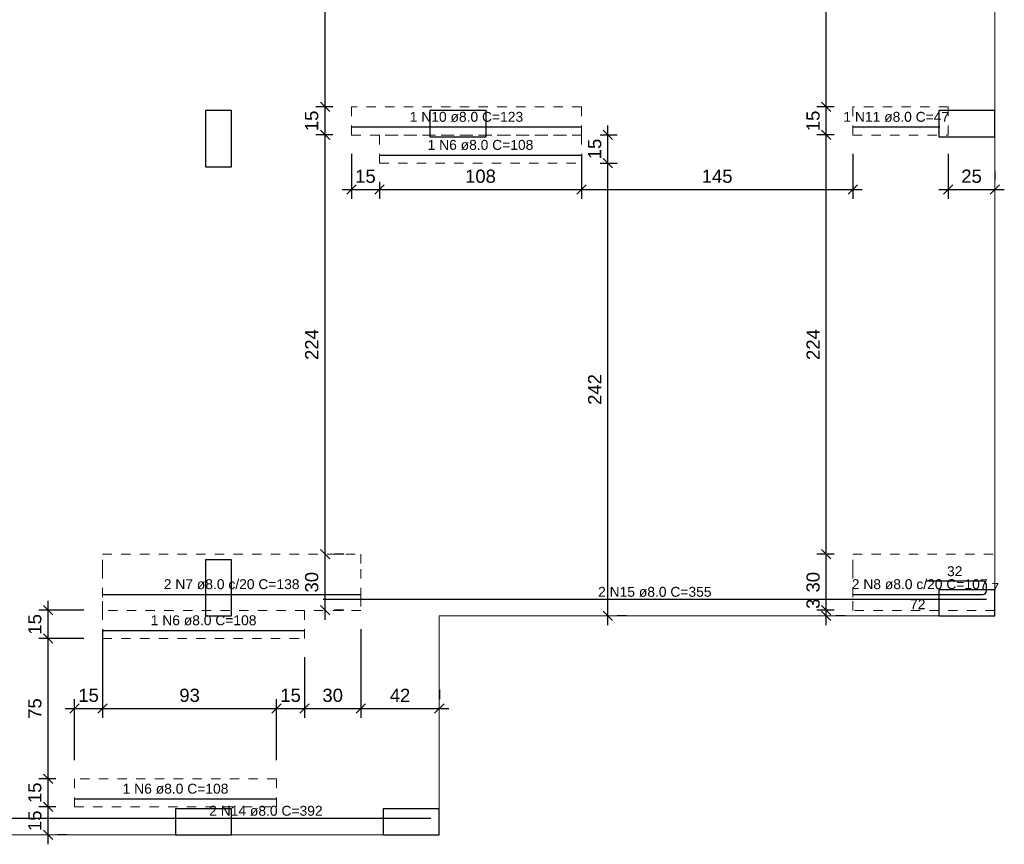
# Model space of a CAD drawing. Header units: millimetres. Extents: x 337 to 526, y -381 to -65.
# Tile 40 of 104: x 357 to 367, y -299 to -290. Entities that reach past the tile are written whole.
import ezdxf

# ---------------------------------------------------------------- set-up
doc = ezdxf.new("R2010")
doc.units = ezdxf.units.MM
doc.header["$MEASUREMENT"] = 0
doc.linetypes.add('Dashed', pattern=[0.75, 0.5, -0.25])
doc.layers.get('0').update_dxf_attribs({"lineweight": 5})
for name, color, linetype, lineweight in [('Descrição da armadura', 7, 'Continuous', 5), ('DT-Armadura positiva', 7, 'Continuous', 30), ('DT-Cotas', 7, 'Continuous', 5), ('DT-Pontilhado', 7, 'Dashed', 5), ('FO-Pilares', 152, 'Continuous', 30), ('FO-Vigas', 1, 'Continuous', 20), ('Textos armaduras', 7, 'Continuous', 5)]:
    doc.layers.add(name, color=color, linetype=linetype, lineweight=lineweight)
doc.styles.add('Arial', font='arial.ttf')
doc.dimstyles.new('UM_50.000000', dxfattribs={"dimtxt": 0.18, "dimasz": 0.1, "dimexe": 0.1, "dimexo": 0.2, "dimgap": 0, "dimtad": 1, "dimtih": 1, "dimtoh": 1, "dimdec": 1, "dimlfac": 50, "dimzin": 0, "dimdsep": 46, "dimtxsty": 'Standard', "dimcen": 0.09, "dimdle": 0.1, "dimadec": 1, "dimazin": 2, "dimtfac": 1, "dimtdec": 4, "dimtofl": 0, "dimtmove": 0, "dimatfit": 3, "dimfxl": 1, "dimtolj": 1, "dimarcsym": 0})

# ---------------------------------------------------------------- blocks, each defined once
blk = doc.blocks.new('_Oblique')
at = {"color": 0, "linetype": 'ByBlock', "lineweight": -2}
blk.add_line((-0.5, -0.5), (0.5, 0.5), dxfattribs=at)
blk = doc.blocks.new('*D228')
at = {"layer": 'Defpoints', "color": 0, "transparency": 16777216}
for p in [(357.669, -296.735), (357.669, -297.785), (357.369, -298.535)]:
    blk.add_point(p, dxfattribs=at)
at = {"layer": 'DT-Cotas', "color": 0, "lineweight": -2, "transparency": 16777216}
for p, q in [((357.669, -296.935), (357.669, -297.885)), ((357.369, -298.335), (357.369, -297.685)), ((357.269, -297.785), (357.769, -297.785))]:
    blk.add_line(p, q, dxfattribs=at)
at = {"layer": 'DT-Cotas', "color": 0, "lineweight": -2, "transparency": 16777216, "xscale": 0.1, "yscale": 0.1, "zscale": 0.1, "rotation": 180}
blk.add_blockref('_Oblique', (357.369, -297.785), dxfattribs=at)
at = {"layer": 'DT-Cotas', "color": 0, "lineweight": -2, "transparency": 16777216, "xscale": 0.1, "yscale": 0.1, "zscale": 0.1}
blk.add_blockref('_Oblique', (357.669, -297.785), dxfattribs=at)
at = {"layer": 'DT-Cotas', "color": 7, "transparency": 16777216, "insert": (357.519, -297.644), "char_height": 0.1412, "attachment_point": 5, "rotation": 0.0057, "style": 'Arial'}
blk.add_mtext('\\A1;15', dxfattribs=at)
blk = doc.blocks.new('*D229')
at = {"layer": 'Defpoints', "color": 0, "transparency": 16777216}
for p in [(357.669, -296.735), (359.529, -297.785), (359.529, -298.535)]:
    blk.add_point(p, dxfattribs=at)
at = {"layer": 'DT-Cotas', "color": 0, "lineweight": -2, "transparency": 16777216}
for p, q in [((357.669, -296.935), (357.669, -297.885)), ((359.529, -298.335), (359.529, -297.685)), ((357.569, -297.785), (359.629, -297.785))]:
    blk.add_line(p, q, dxfattribs=at)
at = {"layer": 'DT-Cotas', "color": 0, "lineweight": -2, "transparency": 16777216, "xscale": 0.1, "yscale": 0.1, "zscale": 0.1, "rotation": 180}
blk.add_blockref('_Oblique', (357.669, -297.785), dxfattribs=at)
at = {"layer": 'DT-Cotas', "color": 0, "lineweight": -2, "transparency": 16777216, "xscale": 0.1, "yscale": 0.1, "zscale": 0.1}
blk.add_blockref('_Oblique', (359.529, -297.785), dxfattribs=at)
at = {"layer": 'DT-Cotas', "color": 7, "transparency": 16777216, "insert": (358.599, -297.644), "char_height": 0.1412, "attachment_point": 5, "rotation": 0.0057, "style": 'Arial'}
blk.add_mtext('\\A1;93', dxfattribs=at)
blk = doc.blocks.new('*D230')
at = {"layer": 'Defpoints', "color": 0, "transparency": 16777216}
for p in [(359.829, -297.035), (359.829, -297.785), (359.529, -298.535)]:
    blk.add_point(p, dxfattribs=at)
at = {"layer": 'DT-Cotas', "color": 0, "lineweight": -2, "transparency": 16777216}
for p, q in [((359.829, -297.235), (359.829, -297.885)), ((359.529, -298.335), (359.529, -297.685)), ((359.429, -297.785), (359.929, -297.785))]:
    blk.add_line(p, q, dxfattribs=at)
at = {"layer": 'DT-Cotas', "color": 0, "lineweight": -2, "transparency": 16777216, "xscale": 0.1, "yscale": 0.1, "zscale": 0.1, "rotation": 180}
blk.add_blockref('_Oblique', (359.529, -297.785), dxfattribs=at)
at = {"layer": 'DT-Cotas', "color": 0, "lineweight": -2, "transparency": 16777216, "xscale": 0.1, "yscale": 0.1, "zscale": 0.1}
blk.add_blockref('_Oblique', (359.829, -297.785), dxfattribs=at)
at = {"layer": 'DT-Cotas', "color": 7, "transparency": 16777216, "insert": (359.679, -297.644), "char_height": 0.1412, "attachment_point": 5, "rotation": 0.0057, "style": 'Arial'}
blk.add_mtext('\\A1;15', dxfattribs=at)
blk = doc.blocks.new('*D231')
at = {"layer": 'Defpoints', "color": 0, "transparency": 16777216}
for p in [(360.429, -296.735), (359.829, -297.035), (360.429, -297.785)]:
    blk.add_point(p, dxfattribs=at)
at = {"layer": 'DT-Cotas', "color": 0, "lineweight": -2, "transparency": 16777216}
for p, q in [((360.429, -296.935), (360.429, -297.885)), ((359.829, -297.235), (359.829, -297.885)), ((359.729, -297.785), (360.529, -297.785))]:
    blk.add_line(p, q, dxfattribs=at)
at = {"layer": 'DT-Cotas', "color": 0, "lineweight": -2, "transparency": 16777216, "xscale": 0.1, "yscale": 0.1, "zscale": 0.1, "rotation": 180}
blk.add_blockref('_Oblique', (359.829, -297.785), dxfattribs=at)
at = {"layer": 'DT-Cotas', "color": 0, "lineweight": -2, "transparency": 16777216, "xscale": 0.1, "yscale": 0.1, "zscale": 0.1}
blk.add_blockref('_Oblique', (360.429, -297.785), dxfattribs=at)
at = {"layer": 'DT-Cotas', "color": 7, "transparency": 16777216, "insert": (360.129, -297.644), "char_height": 0.1412, "attachment_point": 5, "rotation": 0.0057, "style": 'Arial'}
blk.add_mtext('\\A1;30', dxfattribs=at)
blk = doc.blocks.new('*D232')
at = {"layer": 'Defpoints', "color": 0, "transparency": 16777216}
for p in [(360.429, -296.735), (361.269, -297.785), (361.269, -297.785)]:
    blk.add_point(p, dxfattribs=at)
at = {"layer": 'DT-Cotas', "color": 0, "lineweight": -2, "transparency": 16777216}
for p, q in [((360.429, -296.935), (360.429, -297.885)), ((361.269, -297.585), (361.269, -297.685)), ((360.329, -297.785), (361.369, -297.785))]:
    blk.add_line(p, q, dxfattribs=at)
at = {"layer": 'DT-Cotas', "color": 0, "lineweight": -2, "transparency": 16777216, "xscale": 0.1, "yscale": 0.1, "zscale": 0.1, "rotation": 180}
blk.add_blockref('_Oblique', (360.429, -297.785), dxfattribs=at)
at = {"layer": 'DT-Cotas', "color": 0, "lineweight": -2, "transparency": 16777216, "xscale": 0.1, "yscale": 0.1, "zscale": 0.1}
blk.add_blockref('_Oblique', (361.269, -297.785), dxfattribs=at)
at = {"layer": 'DT-Cotas', "color": 7, "transparency": 16777216, "insert": (360.849, -297.644), "char_height": 0.1412, "attachment_point": 5, "rotation": 0.0057, "style": 'Arial'}
blk.add_mtext('\\A1;42', dxfattribs=at)
blk = doc.blocks.new('*D233')
at = {"layer": 'Defpoints', "color": 0, "transparency": 16777216}
for p in [(360.329, -291.655), (360.629, -291.955), (360.629, -292.238)]:
    blk.add_point(p, dxfattribs=at)
at = {"layer": 'DT-Cotas', "color": 0, "lineweight": -2, "transparency": 16777216}
for p, q in [((360.329, -291.855), (360.329, -292.338)), ((360.629, -292.155), (360.629, -292.338)), ((360.229, -292.238), (360.729, -292.238))]:
    blk.add_line(p, q, dxfattribs=at)
at = {"layer": 'DT-Cotas', "color": 0, "lineweight": -2, "transparency": 16777216, "xscale": 0.1, "yscale": 0.1, "zscale": 0.1, "rotation": 180}
blk.add_blockref('_Oblique', (360.329, -292.238), dxfattribs=at)
at = {"layer": 'DT-Cotas', "color": 0, "lineweight": -2, "transparency": 16777216, "xscale": 0.1, "yscale": 0.1, "zscale": 0.1}
blk.add_blockref('_Oblique', (360.629, -292.238), dxfattribs=at)
at = {"layer": 'DT-Cotas', "color": 7, "transparency": 16777216, "insert": (360.479, -292.097), "char_height": 0.1412, "attachment_point": 5, "rotation": 0.0057, "style": 'Arial'}
blk.add_mtext('\\A1;15', dxfattribs=at)
blk = doc.blocks.new('*D234')
at = {"layer": 'Defpoints', "color": 0, "transparency": 16777216}
for p in [(362.789, -291.655), (360.629, -291.955), (362.789, -292.238)]:
    blk.add_point(p, dxfattribs=at)
at = {"layer": 'DT-Cotas', "color": 0, "lineweight": -2, "transparency": 16777216}
for p, q in [((362.789, -291.855), (362.789, -292.338)), ((360.629, -292.155), (360.629, -292.338)), ((360.529, -292.238), (362.889, -292.238))]:
    blk.add_line(p, q, dxfattribs=at)
at = {"layer": 'DT-Cotas', "color": 0, "lineweight": -2, "transparency": 16777216, "xscale": 0.1, "yscale": 0.1, "zscale": 0.1, "rotation": 180}
blk.add_blockref('_Oblique', (360.629, -292.238), dxfattribs=at)
at = {"layer": 'DT-Cotas', "color": 0, "lineweight": -2, "transparency": 16777216, "xscale": 0.1, "yscale": 0.1, "zscale": 0.1}
blk.add_blockref('_Oblique', (362.789, -292.238), dxfattribs=at)
at = {"layer": 'DT-Cotas', "color": 7, "transparency": 16777216, "insert": (361.709, -292.097), "char_height": 0.1412, "attachment_point": 5, "rotation": 0.0057, "style": 'Arial'}
blk.add_mtext('\\A1;108', dxfattribs=at)
blk = doc.blocks.new('*D235')
at = {"layer": 'Defpoints', "color": 0, "transparency": 16777216}
for p in [(362.789, -291.655), (365.689, -291.655), (365.689, -292.238)]:
    blk.add_point(p, dxfattribs=at)
at = {"layer": 'DT-Cotas', "color": 0, "lineweight": -2, "transparency": 16777216}
for p, q in [((362.789, -291.855), (362.789, -292.338)), ((365.689, -291.855), (365.689, -292.338)), ((362.689, -292.238), (365.789, -292.238))]:
    blk.add_line(p, q, dxfattribs=at)
at = {"layer": 'DT-Cotas', "color": 0, "lineweight": -2, "transparency": 16777216, "xscale": 0.1, "yscale": 0.1, "zscale": 0.1, "rotation": 180}
blk.add_blockref('_Oblique', (362.789, -292.238), dxfattribs=at)
at = {"layer": 'DT-Cotas', "color": 0, "lineweight": -2, "transparency": 16777216, "xscale": 0.1, "yscale": 0.1, "zscale": 0.1}
blk.add_blockref('_Oblique', (365.689, -292.238), dxfattribs=at)
at = {"layer": 'DT-Cotas', "color": 7, "transparency": 16777216, "insert": (364.239, -292.097), "char_height": 0.1412, "attachment_point": 5, "rotation": 0.0057, "style": 'Arial'}
blk.add_mtext('\\A1;145', dxfattribs=at)
blk = doc.blocks.new('*D236')
at = {"layer": 'Defpoints', "color": 0, "transparency": 16777216}
for p in [(366.709, -291.655), (367.209, -292.238), (367.209, -292.238)]:
    blk.add_point(p, dxfattribs=at)
at = {"layer": 'DT-Cotas', "color": 0, "lineweight": -2, "transparency": 16777216}
for p, q in [((366.709, -291.855), (366.709, -292.338)), ((367.209, -292.038), (367.209, -292.138)), ((366.609, -292.238), (367.309, -292.238))]:
    blk.add_line(p, q, dxfattribs=at)
at = {"layer": 'DT-Cotas', "color": 0, "lineweight": -2, "transparency": 16777216, "xscale": 0.1, "yscale": 0.1, "zscale": 0.1, "rotation": 180}
blk.add_blockref('_Oblique', (366.709, -292.238), dxfattribs=at)
at = {"layer": 'DT-Cotas', "color": 0, "lineweight": -2, "transparency": 16777216, "xscale": 0.1, "yscale": 0.1, "zscale": 0.1}
blk.add_blockref('_Oblique', (367.209, -292.238), dxfattribs=at)
at = {"layer": 'DT-Cotas', "color": 7, "transparency": 16777216, "insert": (366.959, -292.097), "char_height": 0.1412, "attachment_point": 5, "rotation": 0.0057, "style": 'Arial'}
blk.add_mtext('\\A1;25', dxfattribs=at)
blk = doc.blocks.new('*D248')
at = {"layer": 'Defpoints', "color": 0, "transparency": 16777216}
for p in [(357.086, -298.835), (357.369, -298.835), (357.086, -299.135)]:
    blk.add_point(p, dxfattribs=at)
at = {"layer": 'DT-Cotas', "color": 0, "lineweight": -2, "transparency": 16777216}
for p, q in [((357.169, -298.835), (356.986, -298.835)), ((357.086, -299.235), (357.086, -298.735)), ((357.286, -299.135), (357.186, -299.135))]:
    blk.add_line(p, q, dxfattribs=at)
at = {"layer": 'DT-Cotas', "color": 0, "lineweight": -2, "transparency": 16777216, "xscale": 0.1, "yscale": 0.1, "zscale": 0.1}
for p, rotation in [((357.086, -298.835), 90), ((357.086, -299.135), 270)]:
    blk.add_blockref('_Oblique', p, dxfattribs=dict(at, rotation=rotation))
at = {"layer": 'DT-Cotas', "color": 7, "transparency": 16777216, "insert": (356.945, -298.985), "char_height": 0.1412, "attachment_point": 5, "rotation": 90, "style": 'Arial'}
blk.add_mtext('\\A1;15', dxfattribs=at)
blk = doc.blocks.new('*D249')
at = {"layer": 'Defpoints', "color": 0, "transparency": 16777216}
for p in [(357.086, -298.535), (357.369, -298.535), (357.369, -298.835)]:
    blk.add_point(p, dxfattribs=at)
at = {"layer": 'DT-Cotas', "color": 0, "lineweight": -2, "transparency": 16777216}
for p, q in [((357.086, -298.935), (357.086, -298.435)), ((357.169, -298.535), (356.986, -298.535)), ((357.169, -298.835), (356.986, -298.835))]:
    blk.add_line(p, q, dxfattribs=at)
at = {"layer": 'DT-Cotas', "color": 0, "lineweight": -2, "transparency": 16777216, "xscale": 0.1, "yscale": 0.1, "zscale": 0.1}
for p, rotation in [((357.086, -298.535), 90), ((357.086, -298.835), 270)]:
    blk.add_blockref('_Oblique', p, dxfattribs=dict(at, rotation=rotation))
at = {"layer": 'DT-Cotas', "color": 7, "transparency": 16777216, "insert": (356.945, -298.685), "char_height": 0.1412, "attachment_point": 5, "rotation": 90, "style": 'Arial'}
blk.add_mtext('\\A1;15', dxfattribs=at)
blk = doc.blocks.new('*D250')
at = {"layer": 'Defpoints', "color": 0, "transparency": 16777216}
for p in [(357.086, -297.035), (357.669, -297.035), (357.369, -298.535)]:
    blk.add_point(p, dxfattribs=at)
at = {"layer": 'DT-Cotas', "color": 0, "lineweight": -2, "transparency": 16777216}
for p, q in [((357.086, -298.635), (357.086, -296.935)), ((357.469, -297.035), (356.986, -297.035)), ((357.169, -298.535), (356.986, -298.535))]:
    blk.add_line(p, q, dxfattribs=at)
at = {"layer": 'DT-Cotas', "color": 0, "lineweight": -2, "transparency": 16777216, "xscale": 0.1, "yscale": 0.1, "zscale": 0.1}
for p, rotation in [((357.086, -297.035), 90), ((357.086, -298.535), 270)]:
    blk.add_blockref('_Oblique', p, dxfattribs=dict(at, rotation=rotation))
at = {"layer": 'DT-Cotas', "color": 7, "transparency": 16777216, "insert": (356.945, -297.785), "char_height": 0.1412, "attachment_point": 5, "rotation": 90, "style": 'Arial'}
blk.add_mtext('\\A1;75', dxfattribs=at)
blk = doc.blocks.new('*D251')
at = {"layer": 'Defpoints', "color": 0, "transparency": 16777216}
for p in [(357.086, -296.735), (357.669, -296.735), (357.669, -297.035)]:
    blk.add_point(p, dxfattribs=at)
at = {"layer": 'DT-Cotas', "color": 0, "lineweight": -2, "transparency": 16777216}
for p, q in [((357.086, -297.135), (357.086, -296.635)), ((357.469, -296.735), (356.986, -296.735)), ((357.469, -297.035), (356.986, -297.035))]:
    blk.add_line(p, q, dxfattribs=at)
at = {"layer": 'DT-Cotas', "color": 0, "lineweight": -2, "transparency": 16777216, "xscale": 0.1, "yscale": 0.1, "zscale": 0.1}
for p, rotation in [((357.086, -296.735), 90), ((357.086, -297.035), 270)]:
    blk.add_blockref('_Oblique', p, dxfattribs=dict(at, rotation=rotation))
at = {"layer": 'DT-Cotas', "color": 7, "transparency": 16777216, "insert": (356.945, -296.885), "char_height": 0.1412, "attachment_point": 5, "rotation": 90, "style": 'Arial'}
blk.add_mtext('\\A1;15', dxfattribs=at)
blk = doc.blocks.new('*D252')
at = {"layer": 'Defpoints', "color": 0, "transparency": 16777216}
for p in [(360.047, -296.135), (360.047, -296.135), (360.047, -296.735)]:
    blk.add_point(p, dxfattribs=at)
at = {"layer": 'DT-Cotas', "color": 0, "lineweight": -2, "transparency": 16777216}
for p, q in [((360.047, -296.835), (360.047, -296.035)), ((360.247, -296.135), (360.147, -296.135)), ((360.247, -296.735), (360.147, -296.735))]:
    blk.add_line(p, q, dxfattribs=at)
at = {"layer": 'DT-Cotas', "color": 0, "lineweight": -2, "transparency": 16777216, "xscale": 0.1, "yscale": 0.1, "zscale": 0.1}
for p, rotation in [((360.047, -296.135), 90), ((360.047, -296.735), 270)]:
    blk.add_blockref('_Oblique', p, dxfattribs=dict(at, rotation=rotation))
at = {"layer": 'DT-Cotas', "color": 7, "transparency": 16777216, "insert": (359.905, -296.435), "char_height": 0.1412, "attachment_point": 5, "rotation": 90, "style": 'Arial'}
blk.add_mtext('\\A1;30', dxfattribs=at)
blk = doc.blocks.new('*D253')
at = {"layer": 'Defpoints', "color": 0, "transparency": 16777216}
for p in [(360.047, -291.655), (360.329, -291.655), (360.047, -296.135)]:
    blk.add_point(p, dxfattribs=at)
at = {"layer": 'DT-Cotas', "color": 0, "lineweight": -2, "transparency": 16777216}
for p, q in [((360.047, -296.235), (360.047, -291.555)), ((360.129, -291.655), (359.947, -291.655)), ((360.247, -296.135), (360.147, -296.135))]:
    blk.add_line(p, q, dxfattribs=at)
at = {"layer": 'DT-Cotas', "color": 0, "lineweight": -2, "transparency": 16777216, "xscale": 0.1, "yscale": 0.1, "zscale": 0.1}
for p, rotation in [((360.047, -291.655), 90), ((360.047, -296.135), 270)]:
    blk.add_blockref('_Oblique', p, dxfattribs=dict(at, rotation=rotation))
at = {"layer": 'DT-Cotas', "color": 7, "transparency": 16777216, "insert": (359.905, -293.895), "char_height": 0.1412, "attachment_point": 5, "rotation": 90, "style": 'Arial'}
blk.add_mtext('\\A1;224', dxfattribs=at)
blk = doc.blocks.new('*D254')
at = {"layer": 'Defpoints', "color": 0, "transparency": 16777216}
for p in [(360.047, -291.355), (360.329, -291.355), (360.329, -291.655)]:
    blk.add_point(p, dxfattribs=at)
at = {"layer": 'DT-Cotas', "color": 0, "lineweight": -2, "transparency": 16777216}
for p, q in [((360.047, -291.755), (360.047, -291.255)), ((360.129, -291.355), (359.947, -291.355)), ((360.129, -291.655), (359.947, -291.655))]:
    blk.add_line(p, q, dxfattribs=at)
at = {"layer": 'DT-Cotas', "color": 0, "lineweight": -2, "transparency": 16777216, "xscale": 0.1, "yscale": 0.1, "zscale": 0.1}
for p, rotation in [((360.047, -291.355), 90), ((360.047, -291.655), 270)]:
    blk.add_blockref('_Oblique', p, dxfattribs=dict(at, rotation=rotation))
at = {"layer": 'DT-Cotas', "color": 7, "transparency": 16777216, "insert": (359.905, -291.505), "char_height": 0.1412, "attachment_point": 5, "rotation": 90, "style": 'Arial'}
blk.add_mtext('\\A1;15', dxfattribs=at)
blk = doc.blocks.new('*D255')
at = {"layer": 'Defpoints', "color": 0, "transparency": 16777216}
for p in [(360.047, -288.375), (360.329, -288.375), (360.329, -291.355)]:
    blk.add_point(p, dxfattribs=at)
at = {"layer": 'DT-Cotas', "color": 0, "lineweight": -2, "transparency": 16777216}
for p, q in [((360.047, -291.455), (360.047, -288.275)), ((360.129, -288.375), (359.947, -288.375)), ((360.129, -291.355), (359.947, -291.355))]:
    blk.add_line(p, q, dxfattribs=at)
at = {"layer": 'DT-Cotas', "color": 0, "lineweight": -2, "transparency": 16777216, "xscale": 0.1, "yscale": 0.1, "zscale": 0.1}
for p, rotation in [((360.047, -288.375), 90), ((360.047, -291.355), 270)]:
    blk.add_blockref('_Oblique', p, dxfattribs=dict(at, rotation=rotation))
at = {"layer": 'DT-Cotas', "color": 7, "transparency": 16777216, "insert": (359.905, -289.865), "char_height": 0.1412, "attachment_point": 5, "rotation": 90, "style": 'Arial'}
blk.add_mtext('\\A1;149', dxfattribs=at)
blk = doc.blocks.new('*D262')
at = {"layer": 'Defpoints', "color": 0, "transparency": 16777216}
for p in [(362.789, -291.955), (363.071, -291.955), (363.071, -296.795)]:
    blk.add_point(p, dxfattribs=at)
at = {"layer": 'DT-Cotas', "color": 0, "lineweight": -2, "transparency": 16777216}
for p, q in [((363.071, -296.895), (363.071, -291.855)), ((362.989, -291.955), (363.171, -291.955)), ((363.271, -296.795), (363.171, -296.795))]:
    blk.add_line(p, q, dxfattribs=at)
at = {"layer": 'DT-Cotas', "color": 0, "lineweight": -2, "transparency": 16777216, "xscale": 0.1, "yscale": 0.1, "zscale": 0.1}
for p, rotation in [((363.071, -291.955), 90), ((363.071, -296.795), 270)]:
    blk.add_blockref('_Oblique', p, dxfattribs=dict(at, rotation=rotation))
at = {"layer": 'DT-Cotas', "color": 7, "transparency": 16777216, "insert": (362.93, -294.375), "char_height": 0.1412, "attachment_point": 5, "rotation": 90, "style": 'Arial'}
blk.add_mtext('\\A1;242', dxfattribs=at)
blk = doc.blocks.new('*D263')
at = {"layer": 'Defpoints', "color": 0, "transparency": 16777216}
for p in [(362.789, -291.655), (363.071, -291.655), (362.789, -291.955)]:
    blk.add_point(p, dxfattribs=at)
at = {"layer": 'DT-Cotas', "color": 0, "lineweight": -2, "transparency": 16777216}
for p, q in [((363.071, -292.055), (363.071, -291.555)), ((362.989, -291.655), (363.171, -291.655)), ((362.989, -291.955), (363.171, -291.955))]:
    blk.add_line(p, q, dxfattribs=at)
at = {"layer": 'DT-Cotas', "color": 0, "lineweight": -2, "transparency": 16777216, "xscale": 0.1, "yscale": 0.1, "zscale": 0.1}
for p, rotation in [((363.071, -291.655), 90), ((363.071, -291.955), 270)]:
    blk.add_blockref('_Oblique', p, dxfattribs=dict(at, rotation=rotation))
at = {"layer": 'DT-Cotas', "color": 7, "transparency": 16777216, "insert": (362.93, -291.805), "char_height": 0.1412, "attachment_point": 5, "rotation": 90, "style": 'Arial'}
blk.add_mtext('\\A1;15', dxfattribs=at)
blk = doc.blocks.new('*D264')
at = {"layer": 'Defpoints', "color": 0, "transparency": 16777216}
for p in [(365.406, -296.735), (365.406, -296.795), (365.689, -296.735)]:
    blk.add_point(p, dxfattribs=at)
at = {"layer": 'DT-Cotas', "color": 0, "lineweight": -2, "transparency": 16777216}
for p, q in [((365.406, -296.895), (365.406, -296.635)), ((365.489, -296.735), (365.306, -296.735)), ((365.606, -296.795), (365.506, -296.795))]:
    blk.add_line(p, q, dxfattribs=at)
at = {"layer": 'DT-Cotas', "color": 0, "lineweight": -2, "transparency": 16777216, "xscale": 0.1, "yscale": 0.1, "zscale": 0.1}
for p, rotation in [((365.406, -296.735), 90), ((365.406, -296.795), 270)]:
    blk.add_blockref('_Oblique', p, dxfattribs=dict(at, rotation=rotation))
at = {"layer": 'DT-Cotas', "color": 7, "transparency": 16777216, "insert": (365.265, -296.665), "char_height": 0.1412, "attachment_point": 5, "rotation": 90, "style": 'Arial'}
blk.add_mtext('\\A1;3', dxfattribs=at)
blk = doc.blocks.new('*D265')
at = {"layer": 'Defpoints', "color": 0, "transparency": 16777216}
for p in [(365.406, -296.135), (365.689, -296.135), (365.689, -296.735)]:
    blk.add_point(p, dxfattribs=at)
at = {"layer": 'DT-Cotas', "color": 0, "lineweight": -2, "transparency": 16777216}
for p, q in [((365.406, -296.835), (365.406, -296.035)), ((365.489, -296.135), (365.306, -296.135)), ((365.489, -296.735), (365.306, -296.735))]:
    blk.add_line(p, q, dxfattribs=at)
at = {"layer": 'DT-Cotas', "color": 0, "lineweight": -2, "transparency": 16777216, "xscale": 0.1, "yscale": 0.1, "zscale": 0.1}
for p, rotation in [((365.406, -296.135), 90), ((365.406, -296.735), 270)]:
    blk.add_blockref('_Oblique', p, dxfattribs=dict(at, rotation=rotation))
at = {"layer": 'DT-Cotas', "color": 7, "transparency": 16777216, "insert": (365.265, -296.435), "char_height": 0.1412, "attachment_point": 5, "rotation": 90, "style": 'Arial'}
blk.add_mtext('\\A1;30', dxfattribs=at)
blk = doc.blocks.new('*D266')
at = {"layer": 'Defpoints', "color": 0, "transparency": 16777216}
for p in [(365.406, -291.655), (365.689, -291.655), (365.689, -296.135)]:
    blk.add_point(p, dxfattribs=at)
at = {"layer": 'DT-Cotas', "color": 0, "lineweight": -2, "transparency": 16777216}
for p, q in [((365.406, -296.235), (365.406, -291.555)), ((365.489, -291.655), (365.306, -291.655)), ((365.489, -296.135), (365.306, -296.135))]:
    blk.add_line(p, q, dxfattribs=at)
at = {"layer": 'DT-Cotas', "color": 0, "lineweight": -2, "transparency": 16777216, "xscale": 0.1, "yscale": 0.1, "zscale": 0.1}
for p, rotation in [((365.406, -291.655), 90), ((365.406, -296.135), 270)]:
    blk.add_blockref('_Oblique', p, dxfattribs=dict(at, rotation=rotation))
at = {"layer": 'DT-Cotas', "color": 7, "transparency": 16777216, "insert": (365.265, -293.895), "char_height": 0.1412, "attachment_point": 5, "rotation": 90, "style": 'Arial'}
blk.add_mtext('\\A1;224', dxfattribs=at)
blk = doc.blocks.new('*D267')
at = {"layer": 'Defpoints', "color": 0, "transparency": 16777216}
for p in [(365.406, -291.355), (365.689, -291.355), (365.689, -291.655)]:
    blk.add_point(p, dxfattribs=at)
at = {"layer": 'DT-Cotas', "color": 0, "lineweight": -2, "transparency": 16777216}
for p, q in [((365.406, -291.755), (365.406, -291.255)), ((365.489, -291.355), (365.306, -291.355)), ((365.489, -291.655), (365.306, -291.655))]:
    blk.add_line(p, q, dxfattribs=at)
at = {"layer": 'DT-Cotas', "color": 0, "lineweight": -2, "transparency": 16777216, "xscale": 0.1, "yscale": 0.1, "zscale": 0.1}
for p, rotation in [((365.406, -291.355), 90), ((365.406, -291.655), 270)]:
    blk.add_blockref('_Oblique', p, dxfattribs=dict(at, rotation=rotation))
at = {"layer": 'DT-Cotas', "color": 7, "transparency": 16777216, "insert": (365.265, -291.505), "char_height": 0.1412, "attachment_point": 5, "rotation": 90, "style": 'Arial'}
blk.add_mtext('\\A1;15', dxfattribs=at)
blk = doc.blocks.new('*D268')
at = {"layer": 'Defpoints', "color": 0, "transparency": 16777216}
for p in [(365.406, -288.075), (365.689, -288.075), (365.689, -291.355)]:
    blk.add_point(p, dxfattribs=at)
at = {"layer": 'DT-Cotas', "color": 0, "lineweight": -2, "transparency": 16777216}
for p, q in [((365.406, -291.455), (365.406, -287.975)), ((365.489, -288.075), (365.306, -288.075)), ((365.489, -291.355), (365.306, -291.355))]:
    blk.add_line(p, q, dxfattribs=at)
at = {"layer": 'DT-Cotas', "color": 0, "lineweight": -2, "transparency": 16777216, "xscale": 0.1, "yscale": 0.1, "zscale": 0.1}
for p, rotation in [((365.406, -288.075), 90), ((365.406, -291.355), 270)]:
    blk.add_blockref('_Oblique', p, dxfattribs=dict(at, rotation=rotation))
at = {"layer": 'DT-Cotas', "color": 7, "transparency": 16777216, "insert": (365.265, -289.715), "char_height": 0.1412, "attachment_point": 5, "rotation": 90, "style": 'Arial'}
blk.add_mtext('\\A1;164', dxfattribs=at)

msp = doc.modelspace()

# ---------------------------------------------------------------- linework, layer by layer
at = {"layer": 'DT-Armadura positiva'}
for p, q in [((360.3288, -291.57), (362.7888, -291.57)), ((365.6888, -291.57), (366.6188, -291.57)), ((360.6288, -291.87), (362.7888, -291.87)), ((367.0788, -296.4245), (366.4788, -296.4245)), ((367.1188, -296.5245), (367.1188, -296.4645)), ((357.6688, -296.5645), (360.4288, -296.5645)), ((360.0261, -296.6155), (367.1188, -296.6155)), ((365.6888, -296.5645), (367.0788, -296.5645)), ((357.6688, -296.95), (359.8288, -296.95)), ((357.3688, -298.75), (359.5288, -298.75)), ((353.3388, -298.9555), (361.1788, -298.9555))]:
    msp.add_line(p, q, dxfattribs=at)
for centre, start, end in [((367.0788, -296.4645), 0, 90), ((367.0788, -296.5245), 270, 0)]:
    msp.add_arc(centre, 0.04, start, end, dxfattribs=at)
at = {"layer": 'DT-Pontilhado', "ltscale": 0.2}
for points in [[(360.3288, -291.3555), (360.3288, -291.6555), (362.7888, -291.6555), (362.7888, -291.3555), (360.3288, -291.3555)], [(365.6888, -291.3555), (365.6888, -291.6555), (366.7088, -291.6555), (366.7088, -291.3555), (365.6888, -291.3555)], [(360.6288, -291.6555), (360.6288, -291.9555), (362.7888, -291.9555), (362.7888, -291.6555), (360.6288, -291.6555)], [(357.6688, -296.7355), (357.6688, -296.5941), (357.6688, -296.2951), (357.6688, -296.1355), (360.4288, -296.1355), (360.4288, -296.2951), (360.4288, -296.5941), (360.4288, -296.7355), (357.6688, -296.7355)], [(365.6888, -296.7355), (365.6888, -296.5941), (365.6888, -296.2951), (365.6888, -296.1355), (367.2088, -296.1355), (367.2088, -296.2951), (367.2088, -296.5941), (367.2088, -296.7355), (365.6888, -296.7355)], [(357.6688, -296.7355), (357.6688, -297.0355), (359.8288, -297.0355), (359.8288, -296.7355), (357.6688, -296.7355)], [(357.3688, -298.5355), (357.3688, -298.8355), (359.5288, -298.8355), (359.5288, -298.5355), (357.3688, -298.5355)]]:
    msp.add_lwpolyline(points, close=True, dxfattribs=at)
at = {"layer": 'FO-Pilares'}
for points in [[(358.7688, -291.9953), (358.9088, -291.9953), (359.0488, -291.9953), (359.0488, -291.6953), (359.0488, -291.3953), (358.9088, -291.3953), (358.7688, -291.3953), (358.7688, -291.6953), (358.7688, -291.9953)], [(361.169, -291.3953), (361.169, -291.5353), (361.169, -291.6753), (361.469, -291.6753), (361.769, -291.6753), (361.769, -291.5353), (361.769, -291.3953), (361.469, -291.3953), (361.169, -291.3953)], [(367.2088, -291.6753), (367.2088, -291.5353), (367.2088, -291.3953), (366.9088, -291.3953), (366.6088, -291.3953), (366.6088, -291.5353), (366.6088, -291.6753), (366.9088, -291.6753), (367.2088, -291.6753)], [(359.0488, -296.1955), (358.9088, -296.1955), (358.7688, -296.1955), (358.7688, -296.4955), (358.7688, -296.7955), (358.9088, -296.7955), (359.0488, -296.7955), (359.0488, -296.4955), (359.0488, -296.1955)], [(367.2088, -296.7955), (367.2088, -296.6555), (367.2088, -296.5155), (366.9088, -296.5155), (366.6088, -296.5155), (366.6088, -296.6555), (366.6088, -296.7955), (366.9088, -296.7955), (367.2088, -296.7955)], [(359.0488, -299.1355), (359.0488, -298.9955), (359.0488, -298.8555), (358.7488, -298.8555), (358.4488, -298.8555), (358.4488, -298.9955), (358.4488, -299.1355), (358.7488, -299.1355), (359.0488, -299.1355)], [(361.2688, -299.1355), (361.2688, -298.9955), (361.2688, -298.8555), (360.9688, -298.8555), (360.6688, -298.8555), (360.6688, -298.9955), (360.6688, -299.1355), (360.9688, -299.1355), (361.2688, -299.1355)]]:
    msp.add_lwpolyline(points, close=True, dxfattribs=at)
at = {"layer": 'FO-Vigas'}
for p, q in [((367.2088, -291.3953), (367.2088, -288.1553)), ((367.2088, -296.5155), (367.2088, -291.6753)), ((361.2688, -296.7955), (366.6088, -296.7955)), ((361.2688, -298.8555), (361.2688, -296.7955)), ((353.5288, -299.1355), (358.4488, -299.1355)), ((359.0488, -299.1355), (360.6688, -299.1355))]:
    msp.add_line(p, q, dxfattribs=at)

# ---------------------------------------------------------------- texts
at = {"layer": 'Descrição da armadura', "linetype": 'Continuous', "char_height": 0.1059, "attachment_point": 8, "line_spacing_factor": 0.798, "style": 'Arial'}
for s, insert, width in [('1 N10 ø8.0 C=123', (361.5588, -291.517), 2.43235), ('1 N11 ø8.0 C=47', (366.1538, -291.517), 2.267374), ('1 N6 ø8.0 C=108', (361.7088, -291.817), 2.267374), ('2 N7 ø8.0 c/20 C=138', (359.0488, -296.5115), 2.910477), ('2 N8 ø8.0 c/20 C=107', (366.4038, -296.5115), 2.910477), ('2 N15 ø8.0 C=355', (363.5725, -296.5931), 2.43235), ('1 N6 ø8.0 C=108', (358.7488, -296.897), 2.267374), ('1 N6 ø8.0 C=108', (358.4488, -298.697), 2.267374), ('2 N14 ø8.0 C=392', (359.4148, -298.9331), 2.43235)]:
    msp.add_mtext(s, dxfattribs=dict(at, insert=insert, width=width))
at = {"layer": 'Textos armaduras', "linetype": 'Continuous', "char_height": 0.1059, "attachment_point": 7, "line_spacing_factor": 0.798, "style": 'Arial'}
for s, insert, width in [('32', (366.6963, -296.3715), 0.329953), ('7', (367.1718, -296.5474), 0.164976), ('72', (366.3013, -296.7233), 0.329953)]:
    msp.add_mtext(s, dxfattribs=dict(at, insert=insert, width=width))

# ---------------------------------------------------------------- dimensions: what is measured, and where the dimension line sits
at = {"layer": 'DT-Cotas'}
for base, p1, p2, picture, middle in [((365.4064, -288.0753), (365.6888, -291.3555), (365.6888, -288.0753), '*D268', (365.2652, -289.7154)), ((360.0466, -288.3753), (360.3288, -291.3555), (360.3288, -288.3753), '*D255', (359.9054, -289.8654)), ((360.0466, -291.3555), (360.3288, -291.6555), (360.3288, -291.3555), '*D254', (359.9054, -291.5055)), ((365.4064, -291.3555), (365.6888, -291.6555), (365.6888, -291.3555), '*D267', (365.2652, -291.5055)), ((360.0466, -291.6555), (360.0466, -296.1355), (360.3288, -291.6555), '*D253', (359.9054, -293.8955)), ((363.0712, -291.6555), (362.7888, -291.9555), (362.7888, -291.6555), '*D263', (362.93, -291.8055)), ((365.4064, -291.6555), (365.6888, -296.1355), (365.6888, -291.6555), '*D266', (365.2652, -293.8955)), ((363.0712, -291.9555), (363.0712, -296.7955), (362.7888, -291.9555), '*D262', (362.93, -294.3755)), ((360.0466, -296.1355), (360.0466, -296.7355), (360.0466, -296.1355), '*D252', (359.9054, -296.4355)), ((365.4064, -296.1355), (365.6888, -296.7355), (365.6888, -296.1355), '*D265', (365.2652, -296.4355)), ((365.4064, -296.7355), (365.4064, -296.7955), (365.6888, -296.7355), '*D264', (365.2652, -296.6649)), ((357.0864, -296.7355), (357.6688, -297.0355), (357.6688, -296.7355), '*D251', (356.9452, -296.8855)), ((357.0864, -297.0355), (357.3688, -298.5355), (357.6688, -297.0355), '*D250', (356.9452, -297.7855)), ((357.0864, -298.5355), (357.3688, -298.8355), (357.3688, -298.5355), '*D249', (356.9452, -298.6855)), ((357.0864, -298.8355), (357.0864, -299.1355), (357.3688, -298.8355), '*D248', (356.9452, -298.9855))]:
    dim = msp.add_linear_dim(base=base, p1=p1, p2=p2, angle=90, dimstyle='UM_50.000000', override={"dimtxt": 0.1412, "dimasz": 0.1, "dimexe": 0.1, "dimexo": 0.2, "dimtad": 1, "dimtih": 0, "dimtoh": 0, "dimdec": 1, "dimlfac": 50, "dimzin": 8, "dimtxsty": 'Arial', "dimblk": 'Oblique', "dimblk1": 'Oblique', "dimblk2": 'Oblique', "dimsah": 1, "dimdle": 0.1, "dimse1": 0, "dimse2": 0, "dimclrt": 7, "dimadec": 1, "dimazin": 3, "dimtmove": 2, "dimldrblk": 'Oblique'}, dxfattribs=at)
    dim.commit()
    dim.dimension.update_dxf_attribs({"geometry": picture, "text_midpoint": middle, "dimtype": 160, "text_rotation": 90})
for base, p1, p2, picture, middle in [((360.6288, -292.2379), (360.3288, -291.6555), (360.6288, -291.9555), '*D233', (360.4788, -292.0967)), ((362.7888, -292.2379), (360.6288, -291.9555), (362.7888, -291.6555), '*D234', (361.7088, -292.0967)), ((365.6888, -292.2379), (362.7888, -291.6555), (365.6888, -291.6555), '*D235', (364.2388, -292.0967)), ((367.2088, -292.2379), (366.7088, -291.6555), (367.2088, -292.2379), '*D236', (366.9588, -292.0967)), ((357.6688, -297.7855), (357.3688, -298.5355), (357.6688, -296.7355), '*D228', (357.5188, -297.6443)), ((359.5288, -297.7855), (357.6688, -296.7355), (359.5288, -298.5355), '*D229', (358.5988, -297.6443)), ((360.4288, -297.7855), (359.8288, -297.0355), (360.4288, -296.7355), '*D231', (360.1288, -297.6443)), ((361.2688, -297.7855), (360.4288, -296.7355), (361.2688, -297.7855), '*D232', (360.8488, -297.6443)), ((359.8288, -297.7855), (359.5288, -298.5355), (359.8288, -297.0355), '*D230', (359.6788, -297.6443))]:
    dim = msp.add_linear_dim(base=base, p1=p1, p2=p2, dimstyle='UM_50.000000', override={"dimtxt": 0.1412, "dimasz": 0.1, "dimexe": 0.1, "dimexo": 0.2, "dimtad": 1, "dimtih": 0, "dimtoh": 0, "dimdec": 1, "dimlfac": 50, "dimzin": 8, "dimtxsty": 'Arial', "dimblk": 'Oblique', "dimblk1": 'Oblique', "dimblk2": 'Oblique', "dimsah": 1, "dimdle": 0.1, "dimse1": 0, "dimse2": 0, "dimclrt": 7, "dimadec": 1, "dimazin": 3, "dimtmove": 2, "dimldrblk": 'Oblique'}, dxfattribs=at)
    dim.commit()
    dim.dimension.update_dxf_attribs({"geometry": picture, "text_midpoint": middle, "dimtype": 160, "text_rotation": 0.00573})

doc.saveas('drawing.dxf')
